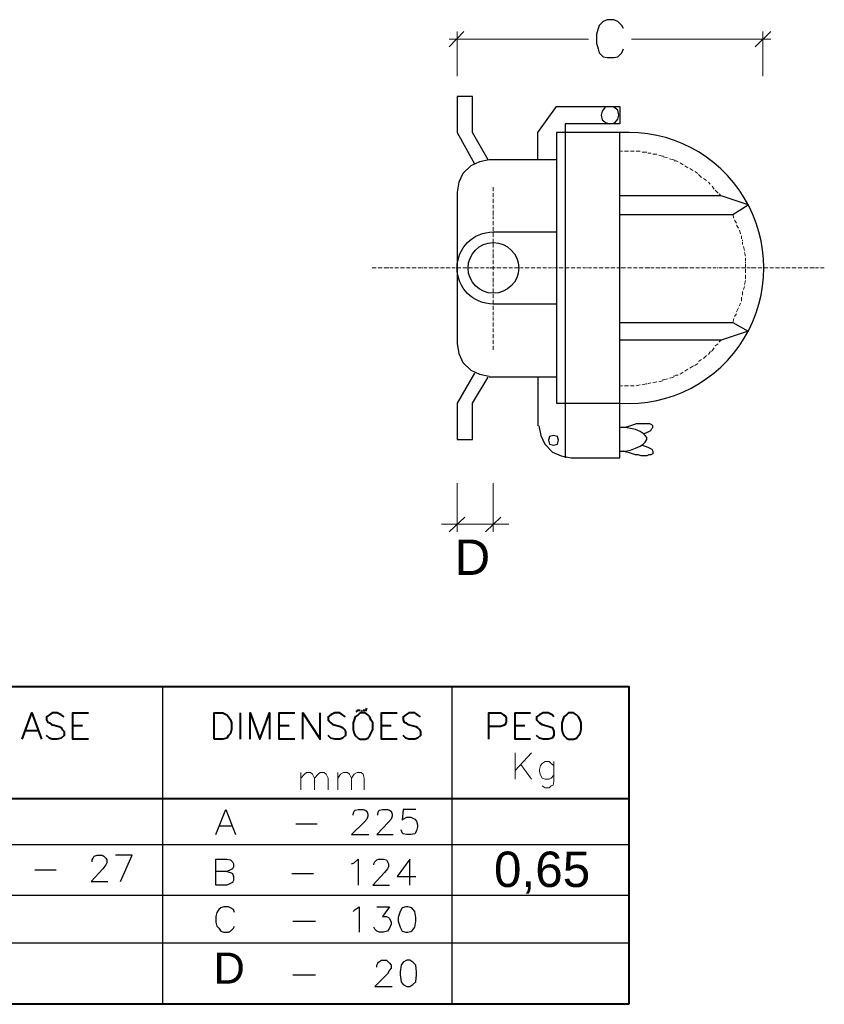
# Model space of a CAD drawing. Extents: x -98 to 248, y -55 to 13.
# Tile 46 of 117: x 135.01 to 137.08, y -30.67 to -28.14. Entities that reach past the tile are written whole.
import ezdxf
from ezdxf.enums import TextEntityAlignment as Align

# ---------------------------------------------------------------- set-up
doc = ezdxf.new("R2010")
doc.units = 0
doc.header["$LTSCALE"] = 0.01
doc.linetypes.add('Dashed', pattern=[0.75, 0.5, -0.25])
doc.layers.add('CARIMBO', color=7, linetype='Continuous')
doc.layers.add('PDF3_Geometry', color=7, linetype='Continuous')
doc.styles.add('Arial', font='arial.ttf', dxfattribs={"height": 0.1})

msp = doc.modelspace()

# ---------------------------------------------------------------- linework, layer by layer
at = {"layer": 'PDF3_Geometry', "lineweight": 30}
for points in [[(136.56, -28.1608), (136.555, -28.1533), (136.5451, -28.1433), (136.5351, -28.1383), (136.5176, -28.1383), (136.5076, -28.1433), (136.4975, -28.1533), (136.495, -28.1608), (136.4901, -28.1758), (136.4901, -28.1983), (136.495, -28.2133), (136.4975, -28.2233), (136.5076, -28.2333), (136.5176, -28.2358), (136.5351, -28.2358), (136.5451, -28.2333), (136.555, -28.2233), (136.56, -28.2133)], [(136.2125, -28.4983), (136.1725, -28.4283), (136.1725, -28.3358), (136.1326, -28.3358), (136.1326, -28.4283), (136.1776, -28.5083)], [(136.3401, -28.4983), (136.3401, -28.4283), (136.3875, -28.3608), (136.55, -28.3608), (136.55, -28.4058), (136.4101, -28.4058), (136.4101, -29.2633)], [(136.3875, -28.4983), (136.2151, -28.4983), (136.19, -28.5033), (136.1675, -28.5133), (136.1475, -28.5333), (136.1375, -28.5558), (136.1326, -28.5808), (136.1326, -28.9708), (136.1375, -28.9958), (136.1475, -29.0183), (136.1675, -29.0383), (136.19, -29.0483), (136.2151, -29.0533)], [(136.55, -28.6383), (136.8401, -28.6383), (136.88, -28.6133), (136.81, -28.5908), (136.55, -28.5908)], [(136.55, -28.9158), (136.8401, -28.9158), (136.88, -28.9383), (136.81, -28.9608), (136.55, -28.9608)], [(136.1776, -29.0458), (136.1326, -29.1233), (136.1326, -29.2158), (136.1725, -29.2158), (136.1725, -29.1233), (136.2125, -29.0558)], [(136.3875, -29.0558), (136.2151, -29.0558)], [(136.3401, -29.0558), (136.3401, -29.1808)], [(136.55, -29.2458), (136.565, -29.2458), (136.5775, -29.2433), (136.5901, -29.2383), (136.6025, -29.2333), (136.61, -29.2283), (136.6151, -29.2233), (136.62, -29.2158), (136.62, -29.2108), (136.6151, -29.2058), (136.61, -29.2008), (136.6025, -29.1958), (136.5901, -29.1908), (136.5775, -29.1883), (136.565, -29.1858), (136.55, -29.1858)], [(136.6125, -29.2008), (136.62, -29.1983), (136.6251, -29.1958), (136.63, -29.1933), (136.6326, -29.1883), (136.6351, -29.1858), (136.6351, -29.1833), (136.6351, -29.1808), (136.6326, -29.1783), (136.6275, -29.1758), (136.6225, -29.1758), (136.6175, -29.1758), (136.61, -29.1758), (136.6025, -29.1758), (136.5925, -29.1758), (136.585, -29.1783), (136.5775, -29.1808), (136.5701, -29.1833), (136.5626, -29.1858)], [(136.6076, -29.2308), (136.6151, -29.2333), (136.6225, -29.2358), (136.6275, -29.2383), (136.6326, -29.2408), (136.6351, -29.2458), (136.6351, -29.2483), (136.6351, -29.2508), (136.6351, -29.2533), (136.63, -29.2558), (136.6251, -29.2558), (136.62, -29.2583), (136.6125, -29.2583), (136.605, -29.2583), (136.5976, -29.2558), (136.5901, -29.2558), (136.5825, -29.2533), (136.575, -29.2508), (136.5675, -29.2483), (136.56, -29.2458)], [(135.3763, -29.8508), (135.3763, -30.6664)], [(136.1188, -29.8508), (136.1188, -30.6664)], [(135.5138, -30.2308), (135.5388, -30.1658), (135.5638, -30.2308)], [(135.8663, -30.1808), (135.8663, -30.1783), (135.8688, -30.1708), (135.8713, -30.1683), (135.8788, -30.1658), (135.8913, -30.1658), (135.8963, -30.1683), (135.9013, -30.1708), (135.9038, -30.1783), (135.9038, -30.1833), (135.9013, -30.1908), (135.8938, -30.1983), (135.8613, -30.2308), (135.9063, -30.2308)], [(135.9288, -30.1808), (135.9288, -30.1783), (135.9313, -30.1708), (135.9338, -30.1683), (135.9413, -30.1658), (135.9538, -30.1658), (135.9588, -30.1683), (135.9638, -30.1708), (135.9663, -30.1783), (135.9663, -30.1833), (135.9638, -30.1908), (135.9563, -30.1983), (135.9263, -30.2308), (135.9688, -30.2308)], [(136.0263, -30.1658), (135.9938, -30.1658), (135.9913, -30.1933), (135.9938, -30.1908), (136.0038, -30.1858), (136.0138, -30.1858), (136.0238, -30.1908), (136.0288, -30.1958), (136.0313, -30.2058), (136.0313, -30.2108), (136.0288, -30.2208), (136.0238, -30.2283), (136.0138, -30.2308), (136.0038, -30.2308), (135.9938, -30.2283), (135.9913, -30.2258), (135.9888, -30.2183)], [(135.5238, -30.2083), (135.5563, -30.2083)], [(135.7188, -30.2033), (135.7738, -30.2033)], [(133.6813, -30.2558), (136.5738, -30.2558)], [(135.1963, -30.3008), (135.1963, -30.2958), (135.1988, -30.2908), (135.2013, -30.2858), (135.2088, -30.2833), (135.2213, -30.2833), (135.2263, -30.2858), (135.2313, -30.2908), (135.2338, -30.2958), (135.2338, -30.3033), (135.2313, -30.3083), (135.2238, -30.3183), (135.1938, -30.3508), (135.2363, -30.3508)], [(135.2688, -30.3508), (135.2988, -30.2833), (135.2563, -30.2833)], [(135.5413, -30.3258), (135.5513, -30.3283), (135.5563, -30.3308), (135.5588, -30.3383), (135.5588, -30.3483), (135.5563, -30.3533), (135.5513, -30.3558), (135.5413, -30.3608), (135.5138, -30.3608), (135.5138, -30.2933), (135.5413, -30.2933), (135.5513, -30.2958), (135.5563, -30.3008), (135.5588, -30.3058), (135.5588, -30.3133), (135.5563, -30.3183), (135.5513, -30.3208), (135.5413, -30.3258), (135.5138, -30.3258)], [(135.8613, -30.3058), (135.8688, -30.3033), (135.8788, -30.2933), (135.8788, -30.3608)], [(135.9188, -30.3083), (135.9188, -30.3058), (135.9213, -30.3008), (135.9263, -30.2958), (135.9313, -30.2933), (135.9438, -30.2933), (135.9513, -30.2958), (135.9538, -30.3008), (135.9563, -30.3058), (135.9563, -30.3133), (135.9538, -30.3183), (135.9463, -30.3283), (135.9163, -30.3608), (135.9588, -30.3608)], [(136.0113, -30.3608), (136.0113, -30.2933), (135.9788, -30.3383), (136.0263, -30.3383)], [(135.0488, -30.3208), (135.1038, -30.3208)], [(135.7088, -30.3308), (135.7638, -30.3308)], [(133.6813, -30.3858), (136.5738, -30.3858)], [(135.5613, -30.4308), (135.5588, -30.4233), (135.5513, -30.4183), (135.5463, -30.4158), (135.5338, -30.4158), (135.5263, -30.4183), (135.5213, -30.4233), (135.5163, -30.4308), (135.5138, -30.4408), (135.5138, -30.4558), (135.5163, -30.4658), (135.5213, -30.4708), (135.5263, -30.4783), (135.5338, -30.4808), (135.5463, -30.4808), (135.5513, -30.4783), (135.5588, -30.4708), (135.5613, -30.4658)], [(135.8663, -30.4283), (135.8713, -30.4233), (135.8813, -30.4158), (135.8813, -30.4808)], [(135.9263, -30.4158), (135.9588, -30.4158), (135.9413, -30.4408), (135.9513, -30.4408), (135.9563, -30.4433), (135.9588, -30.4458), (135.9638, -30.4558), (135.9638, -30.4608), (135.9588, -30.4708), (135.9538, -30.4783), (135.9438, -30.4808), (135.9338, -30.4808), (135.9263, -30.4783), (135.9213, -30.4733), (135.9188, -30.4683)], [(135.7113, -30.4533), (135.7688, -30.4533)], [(133.6813, -30.5083), (136.5738, -30.5083)], [(135.9263, -30.5708), (135.9263, -30.5658), (135.9288, -30.5608), (135.9313, -30.5583), (135.9388, -30.5533), (135.9513, -30.5533), (135.9563, -30.5583), (135.9588, -30.5608), (135.9638, -30.5658), (135.9638, -30.5733), (135.9588, -30.5783), (135.9538, -30.5883), (135.9213, -30.6208), (135.9663, -30.6208)], [(135.7113, -30.5908), (135.7688, -30.5908)]]:
    msp.add_lwpolyline(points, dxfattribs=at)
at = {"layer": 'PDF3_Geometry', "lineweight": 20}
for points in [[(136.15, -28.1683), (136.1125, -28.2083)], [(136.1326, -28.2833), (136.1326, -28.1683)], [(136.8975, -28.2083), (136.9376, -28.1683)], [(136.9175, -28.2833), (136.9175, -28.1683)], [(136.1125, -28.1883), (136.47, -28.1883)], [(136.9376, -28.1883), (136.5801, -28.1883)], [(136.5575, -28.4758), (136.5526, -28.4758)], [(136.56, -28.4758), (136.56, -28.4758)], [(136.5726, -28.4758), (136.5626, -28.4758)], [(136.575, -28.4758), (136.575, -28.4758)], [(136.5875, -28.4758), (136.5775, -28.4758)], [(136.5901, -28.4758), (136.5901, -28.4758)], [(136.6025, -28.4758), (136.5925, -28.4758)], [(136.605, -28.4758), (136.605, -28.4758)], [(136.62, -28.4783), (136.6175, -28.4783), (136.6076, -28.4783)], [(136.63, -28.4808), (136.6225, -28.4808)], [(136.6326, -28.4808), (136.6326, -28.4808)], [(136.645, -28.4833), (136.6351, -28.4833)], [(136.6475, -28.4833), (136.6475, -28.4833)], [(136.6625, -28.4883), (136.6601, -28.4883), (136.65, -28.4858)], [(136.6725, -28.4933), (136.6625, -28.4908)], [(136.675, -28.4933), (136.675, -28.4933)], [(136.69, -28.4983), (136.6876, -28.4983), (136.6776, -28.4958)], [(136.7, -28.5033), (136.6951, -28.5008), (136.69, -28.5008)], [(136.7025, -28.5058), (136.7025, -28.5058)], [(136.7125, -28.5108), (136.7051, -28.5058)], [(136.7151, -28.5108), (136.7151, -28.5108)], [(136.725, -28.5183), (136.7175, -28.5133)], [(136.7275, -28.5183), (136.7275, -28.5183)], [(136.7375, -28.5258), (136.73, -28.5208)], [(136.7401, -28.5258), (136.7401, -28.5258)], [(136.7501, -28.5333), (136.7425, -28.5283)], [(136.7601, -28.5433), (136.7525, -28.5358)], [(136.7625, -28.5433), (136.7625, -28.5433)], [(136.7725, -28.5508), (136.765, -28.5458)], [(136.775, -28.5533), (136.775, -28.5533)], [(136.7825, -28.5608), (136.7776, -28.5558)], [(136.7851, -28.5633), (136.7851, -28.5633)], [(136.7925, -28.5733), (136.7875, -28.5658)], [(136.225, -28.5783), (136.225, -28.5683)], [(136.225, -28.5808), (136.225, -28.5808)], [(136.225, -28.5933), (136.225, -28.5833)], [(136.7951, -28.5733), (136.7951, -28.5733)], [(136.8026, -28.5833), (136.7951, -28.5758)], [(136.81, -28.5908), (136.805, -28.5858)], [(136.225, -28.5958), (136.225, -28.5958)], [(136.225, -28.6083), (136.225, -28.5983)], [(136.225, -28.6108), (136.225, -28.6108)], [(136.225, -28.6233), (136.225, -28.6133)], [(136.225, -28.6258), (136.225, -28.6258)], [(136.225, -28.6408), (136.225, -28.6383), (136.225, -28.6283)], [(136.8425, -28.6483), (136.8401, -28.6383)], [(136.225, -28.6508), (136.225, -28.6433)], [(136.225, -28.6533), (136.225, -28.6533)], [(136.225, -28.6658), (136.225, -28.6558)], [(136.845, -28.6508), (136.845, -28.6508)], [(136.85, -28.6608), (136.845, -28.6533)], [(136.85, -28.6633), (136.85, -28.6633)], [(136.855, -28.6733), (136.85, -28.6658)], [(136.225, -28.6683), (136.225, -28.6683)], [(136.225, -28.6808), (136.225, -28.6708)], [(136.225, -28.6833), (136.225, -28.6833)], [(136.225, -28.6958), (136.225, -28.6858)], [(136.855, -28.6758), (136.855, -28.6758)], [(136.86, -28.6883), (136.8576, -28.6783)], [(136.86, -28.6908), (136.86, -28.6908)], [(136.8625, -28.7008), (136.8625, -28.6933)], [(136.225, -28.6983), (136.225, -28.6983)], [(136.225, -28.7008), (136.225, -28.7108), (136.225, -28.7233)], [(136.8651, -28.7058), (136.8651, -28.7033)], [(136.8651, -28.7158), (136.8651, -28.7083)], [(136.8675, -28.7183), (136.8675, -28.7183)], [(136.225, -28.7258), (136.225, -28.7258)], [(136.225, -28.7283), (136.225, -28.7358)], [(136.225, -28.7383), (136.225, -28.7408), (136.225, -28.7508)], [(136.87, -28.7308), (136.8675, -28.7208)], [(136.87, -28.7333), (136.87, -28.7333)], [(136.8725, -28.7458), (136.87, -28.7358)], [(136.225, -28.7533), (136.225, -28.7533)], [(136.225, -28.7558), (136.225, -28.7658)], [(136.225, -28.7683), (136.225, -28.7683)], [(136.8725, -28.7483), (136.8725, -28.7483)], [(136.8725, -28.7583), (136.8725, -28.7508)], [(136.8725, -28.7633), (136.8725, -28.7608)], [(136.8725, -28.7733), (136.8725, -28.7658)], [(135.925, -28.7758), (135.915, -28.7758)], [(135.9276, -28.7758), (135.9276, -28.7758)], [(135.94, -28.7758), (135.93, -28.7758)], [(135.9425, -28.7758), (135.9425, -28.7758)], [(135.9575, -28.7758), (135.9551, -28.7758), (135.9451, -28.7758)], [(135.9675, -28.7758), (135.96, -28.7758)], [(135.97, -28.7758), (135.97, -28.7758)], [(135.9826, -28.7758), (135.9726, -28.7758)], [(135.985, -28.7758), (135.985, -28.7758)], [(135.9975, -28.7758), (135.9875, -28.7758)], [(136.0001, -28.7758), (136.0001, -28.7758)], [(136.0125, -28.7758), (136.0025, -28.7758)], [(136.015, -28.7758), (136.015, -28.7758)], [(136.0276, -28.7758), (136.0176, -28.7758)], [(136.03, -28.7758), (136.03, -28.7758)], [(136.04, -28.7758), (136.0325, -28.7758)], [(136.0451, -28.7758), (136.0425, -28.7758)], [(136.055, -28.7758), (136.0475, -28.7758)], [(136.0575, -28.7758), (136.0575, -28.7758)], [(136.0701, -28.7758), (136.06, -28.7758)], [(136.0726, -28.7758), (136.0726, -28.7758)], [(136.085, -28.7758), (136.075, -28.7758)], [(136.0875, -28.7758), (136.0875, -28.7758)], [(136.1, -28.7758), (136.0901, -28.7758)], [(136.1025, -28.7758), (136.1025, -28.7758)], [(136.1151, -28.7758), (136.105, -28.7758)], [(136.1175, -28.7758), (136.1175, -28.7758)], [(136.1275, -28.7758), (136.12, -28.7758)], [(136.1426, -28.7758), (136.1326, -28.7758), (136.13, -28.7758)], [(136.145, -28.7758), (136.145, -28.7758)], [(136.1575, -28.7758), (136.1475, -28.7758)], [(136.1601, -28.7758), (136.1601, -28.7758)], [(136.1725, -28.7758), (136.1625, -28.7758)], [(136.175, -28.7758), (136.175, -28.7758)], [(136.1876, -28.7758), (136.1776, -28.7758)], [(136.19, -28.7758), (136.19, -28.7758)], [(136.2025, -28.7758), (136.1925, -28.7758)], [(136.2051, -28.7758), (136.2051, -28.7758)], [(136.2151, -28.7758), (136.2075, -28.7758)], [(136.23, -28.7758), (136.22, -28.7758), (136.2175, -28.7758)], [(136.225, -28.7708), (136.225, -28.7808)], [(136.225, -28.7833), (136.225, -28.7833)], [(136.225, -28.7858), (136.225, -28.7958)], [(136.2326, -28.7758), (136.2326, -28.7758)], [(136.245, -28.7758), (136.235, -28.7758)], [(136.2475, -28.7758), (136.2475, -28.7758)], [(136.2601, -28.7758), (136.2501, -28.7758)], [(136.2625, -28.7758), (136.2625, -28.7758)], [(136.275, -28.7758), (136.265, -28.7758)], [(136.2776, -28.7758), (136.2776, -28.7758)], [(136.2925, -28.7758), (136.29, -28.7758), (136.28, -28.7758)], [(136.3026, -28.7758), (136.2951, -28.7758)], [(136.305, -28.7758), (136.305, -28.7758)], [(136.3175, -28.7758), (136.3075, -28.7758)], [(136.3201, -28.7758), (136.3201, -28.7758)], [(136.3325, -28.7758), (136.3226, -28.7758)], [(136.335, -28.7758), (136.335, -28.7758)], [(136.3476, -28.7758), (136.3375, -28.7758)], [(136.35, -28.7758), (136.35, -28.7758)], [(136.3625, -28.7758), (136.3525, -28.7758)], [(136.3651, -28.7758), (136.3651, -28.7758)], [(136.3751, -28.7758), (136.3675, -28.7758)], [(136.38, -28.7758), (136.3775, -28.7758)], [(136.39, -28.7758), (136.3826, -28.7758)], [(136.3926, -28.7758), (136.3926, -28.7758)], [(136.405, -28.7758), (136.395, -28.7758)], [(136.4075, -28.7758), (136.4075, -28.7758)], [(136.4201, -28.7758), (136.4101, -28.7758)], [(136.4225, -28.7758), (136.4225, -28.7758)], [(136.435, -28.7758), (136.425, -28.7758)], [(136.4376, -28.7758), (136.4376, -28.7758)], [(136.45, -28.7758), (136.44, -28.7758)], [(136.4525, -28.7758), (136.4525, -28.7758)], [(136.4625, -28.7758), (136.4551, -28.7758)], [(136.4675, -28.7758), (136.4651, -28.7758)], [(136.4775, -28.7758), (136.47, -28.7758)], [(136.48, -28.7758), (136.48, -28.7758)], [(136.4925, -28.7758), (136.4826, -28.7758)], [(136.495, -28.7758), (136.495, -28.7758)], [(136.5076, -28.7758), (136.4975, -28.7758)], [(136.5101, -28.7758), (136.5101, -28.7758)], [(136.5225, -28.7758), (136.5125, -28.7758)], [(136.525, -28.7758), (136.525, -28.7758)], [(136.5375, -28.7758), (136.5276, -28.7758)], [(136.54, -28.7758), (136.54, -28.7758)], [(136.55, -28.7758), (136.5425, -28.7758)], [(136.565, -28.7758), (136.555, -28.7758), (136.5526, -28.7758)], [(136.5675, -28.7758), (136.5675, -28.7758)], [(136.5801, -28.7758), (136.5701, -28.7758)], [(136.5825, -28.7758), (136.5825, -28.7758)], [(136.595, -28.7758), (136.585, -28.7758)], [(136.5976, -28.7758), (136.5976, -28.7758)], [(136.61, -28.7758), (136.6, -28.7758)], [(136.6125, -28.7758), (136.6125, -28.7758)], [(136.6275, -28.7758), (136.6251, -28.7758), (136.6151, -28.7758)], [(136.6375, -28.7758), (136.63, -28.7758)], [(136.64, -28.7758), (136.64, -28.7758)], [(136.6526, -28.7758), (136.6426, -28.7758)], [(136.655, -28.7758), (136.655, -28.7758)], [(136.6675, -28.7758), (136.6575, -28.7758)], [(136.6701, -28.7758), (136.6701, -28.7758)], [(136.6825, -28.7758), (136.6725, -28.7758)], [(136.685, -28.7758), (136.685, -28.7758)], [(136.6976, -28.7758), (136.6876, -28.7758)], [(136.7, -28.7758), (136.7, -28.7758)], [(136.7151, -28.7758), (136.7125, -28.7758), (136.7025, -28.7758)], [(136.725, -28.7758), (136.7175, -28.7758)], [(136.7275, -28.7758), (136.7275, -28.7758)], [(136.7401, -28.7758), (136.73, -28.7758)], [(136.7425, -28.7758), (136.7425, -28.7758)], [(136.755, -28.7758), (136.745, -28.7758)], [(136.7576, -28.7758), (136.7576, -28.7758)], [(136.77, -28.7758), (136.7601, -28.7758)], [(136.7725, -28.7758), (136.7725, -28.7758)], [(136.7851, -28.7758), (136.775, -28.7758)], [(136.7875, -28.7758), (136.7875, -28.7758)], [(136.7975, -28.7758), (136.79, -28.7758)], [(136.8026, -28.7758), (136.8, -28.7758)], [(136.8126, -28.7758), (136.805, -28.7758)], [(136.815, -28.7758), (136.815, -28.7758)], [(136.8275, -28.7758), (136.8175, -28.7758)], [(136.8301, -28.7758), (136.8301, -28.7758)], [(136.8425, -28.7758), (136.8325, -28.7758)], [(136.845, -28.7758), (136.845, -28.7758)], [(136.8576, -28.7758), (136.8476, -28.7758)], [(136.86, -28.7758), (136.86, -28.7758)], [(136.8725, -28.7758), (136.8625, -28.7758)], [(136.8725, -28.7758), (136.8725, -28.7758)], [(136.8725, -28.7883), (136.8725, -28.7783)], [(136.8725, -28.7908), (136.8725, -28.7908)], [(136.8725, -28.8033), (136.8725, -28.7933)], [(136.8751, -28.7758), (136.8751, -28.7758)], [(136.8851, -28.7758), (136.8775, -28.7758)], [(136.9, -28.7758), (136.89, -28.7758), (136.8875, -28.7758)], [(136.9026, -28.7758), (136.9026, -28.7758)], [(136.915, -28.7758), (136.905, -28.7758)], [(136.9175, -28.7758), (136.9175, -28.7758)], [(136.93, -28.7758), (136.9201, -28.7758)], [(136.9325, -28.7758), (136.9325, -28.7758)], [(136.9451, -28.7758), (136.935, -28.7758)], [(136.9476, -28.7758), (136.9476, -28.7758)], [(136.96, -28.7758), (136.95, -28.7758)], [(136.9625, -28.7758), (136.9625, -28.7758)], [(136.9726, -28.7758), (136.9651, -28.7758)], [(136.975, -28.7758), (136.975, -28.7758)], [(136.9875, -28.7758), (136.9775, -28.7758)], [(136.9901, -28.7758), (136.9901, -28.7758)], [(137.0025, -28.7758), (136.9925, -28.7758)], [(137.005, -28.7758), (137.005, -28.7758)], [(137.0176, -28.7758), (137.0076, -28.7758)], [(137.02, -28.7758), (137.02, -28.7758)], [(137.0325, -28.7758), (137.0225, -28.7758)], [(137.0351, -28.7758), (137.0351, -28.7758)], [(137.05, -28.7758), (137.0475, -28.7758), (137.0375, -28.7758)], [(137.06, -28.7758), (137.0526, -28.7758)], [(137.0626, -28.7758), (137.0626, -28.7758)], [(137.075, -28.7758), (137.065, -28.7758)], [(136.225, -28.7983), (136.225, -28.7983)], [(136.225, -28.8008), (136.225, -28.8108), (136.225, -28.8133)], [(136.225, -28.8158), (136.225, -28.8233)], [(136.87, -28.8183), (136.8725, -28.8083)], [(136.8725, -28.8058), (136.8725, -28.8058)], [(136.225, -28.8258), (136.225, -28.8258)], [(136.225, -28.8283), (136.225, -28.8383)], [(136.225, -28.8408), (136.225, -28.8408)], [(136.225, -28.8433), (136.225, -28.8533)], [(136.8651, -28.8458), (136.8651, -28.8358)], [(136.8675, -28.8308), (136.87, -28.8233)], [(136.8675, -28.8333), (136.8675, -28.8333)], [(136.87, -28.8208), (136.87, -28.8208)], [(136.225, -28.8558), (136.225, -28.8558)], [(136.225, -28.8583), (136.225, -28.8683)], [(136.8576, -28.8733), (136.86, -28.8658)], [(136.86, -28.8633), (136.86, -28.8633)], [(136.8625, -28.8608), (136.8625, -28.8508)], [(136.8651, -28.8483), (136.8651, -28.8483)], [(136.225, -28.8708), (136.225, -28.8708)], [(136.225, -28.8733), (136.225, -28.8833)], [(136.225, -28.8858), (136.225, -28.8858)], [(136.225, -28.8883), (136.225, -28.8958)], [(136.845, -28.9008), (136.85, -28.8933)], [(136.85, -28.8883), (136.855, -28.8783)], [(136.85, -28.8908), (136.85, -28.8908)], [(136.855, -28.8758), (136.855, -28.8758)], [(136.225, -28.8983), (136.225, -28.9008)], [(136.225, -28.9033), (136.225, -28.9108)], [(136.225, -28.9133), (136.225, -28.9133)], [(136.225, -28.9158), (136.225, -28.9258)], [(136.8401, -28.9158), (136.8425, -28.9058)], [(136.845, -28.9033), (136.845, -28.9033)], [(136.225, -28.9283), (136.225, -28.9283)], [(136.225, -28.9308), (136.225, -28.9408)], [(136.225, -28.9433), (136.225, -28.9433)], [(136.225, -28.9458), (136.225, -28.9558)], [(136.225, -28.9583), (136.225, -28.9583)], [(136.225, -28.9608), (136.225, -28.9708)], [(136.7951, -28.9758), (136.8026, -28.9708)], [(136.805, -28.9658), (136.81, -28.9608)], [(136.805, -28.9683), (136.805, -28.9683)], [(136.225, -28.9733), (136.225, -28.9733)], [(136.225, -28.9758), (136.225, -28.9858)], [(136.7776, -28.9983), (136.7825, -28.9908)], [(136.7851, -28.9908), (136.7851, -28.9883)], [(136.7875, -28.9883), (136.7925, -28.9808)], [(136.7951, -28.9783), (136.7951, -28.9783)], [(136.7425, -29.0258), (136.7501, -29.0208)], [(136.7525, -29.0158), (136.7601, -29.0108)], [(136.7525, -29.0183), (136.7525, -29.0183)], [(136.7625, -29.0083), (136.7625, -29.0083)], [(136.765, -29.0083), (136.7725, -29.0008)], [(136.775, -29.0008), (136.775, -29.0008)], [(136.7051, -29.0483), (136.7125, -29.0433)], [(136.7151, -29.0408), (136.7151, -29.0408)], [(136.7175, -29.0408), (136.725, -29.0358)], [(136.7275, -29.0333), (136.7275, -29.0333)], [(136.73, -29.0333), (136.7375, -29.0283)], [(136.7401, -29.0283), (136.7401, -29.0258)], [(136.6225, -29.0733), (136.63, -29.0708)], [(136.6326, -29.0708), (136.6326, -29.0708)], [(136.6351, -29.0708), (136.645, -29.0683)], [(136.6475, -29.0683), (136.6475, -29.0683)], [(136.65, -29.0683), (136.6601, -29.0658)], [(136.6601, -29.0633), (136.6625, -29.0633), (136.6725, -29.0608)], [(136.675, -29.0583), (136.675, -29.0583)], [(136.6776, -29.0583), (136.6876, -29.0558)], [(136.6876, -29.0533), (136.69, -29.0533), (136.6951, -29.0508), (136.7, -29.0508)], [(136.7025, -29.0483), (136.7025, -29.0483)], [(136.5526, -29.0783), (136.5575, -29.0783)], [(136.56, -29.0783), (136.56, -29.0783)], [(136.5626, -29.0783), (136.5726, -29.0783)], [(136.575, -29.0783), (136.575, -29.0783)], [(136.5775, -29.0783), (136.5875, -29.0783)], [(136.5901, -29.0783), (136.5901, -29.0783)], [(136.5925, -29.0783), (136.6025, -29.0758)], [(136.605, -29.0758), (136.605, -29.0758)], [(136.6076, -29.0758), (136.6175, -29.0733), (136.62, -29.0733)], [(136.1326, -29.3283), (136.1326, -29.4533)], [(136.225, -29.3283), (136.225, -29.4533)], [(136.1125, -29.4533), (136.1526, -29.4158)], [(136.245, -29.4158), (136.2051, -29.4533)], [(136.0925, -29.4333), (136.1326, -29.4333), (136.225, -29.4333), (136.265, -29.4333)], [(136.2813, -30.0208), (136.2813, -30.0883)], [(136.3238, -30.0208), (136.2813, -30.0658)], [(136.2963, -30.0508), (136.3238, -30.0883)], [(136.3813, -30.0533), (136.3738, -30.0483), (136.3688, -30.0433), (136.3588, -30.0433), (136.3513, -30.0483), (136.3463, -30.0533), (136.3438, -30.0633), (136.3438, -30.0683), (136.3463, -30.0783), (136.3513, -30.0858), (136.3588, -30.0883), (136.3688, -30.0883), (136.3738, -30.0858), (136.3813, -30.0783)], [(136.3813, -30.0433), (136.3813, -30.0933), (136.3788, -30.1033), (136.3738, -30.1058), (136.3688, -30.1108), (136.3588, -30.1108), (136.3513, -30.1058)], [(135.7313, -30.0708), (135.7313, -30.1158)], [(135.7313, -30.0858), (135.7413, -30.0758), (135.7463, -30.0708), (135.7563, -30.0708), (135.7613, -30.0758), (135.7663, -30.0858), (135.7663, -30.1158)], [(135.7663, -30.0858), (135.7763, -30.0758), (135.7813, -30.0708), (135.7913, -30.0708), (135.7963, -30.0758), (135.8013, -30.0858), (135.8013, -30.1158)], [(135.8263, -30.0708), (135.8263, -30.1158)], [(135.8263, -30.0858), (135.8338, -30.0758), (135.8413, -30.0708), (135.8513, -30.0708), (135.8563, -30.0758), (135.8613, -30.0858), (135.8613, -30.1158)], [(135.8613, -30.0858), (135.8688, -30.0758), (135.8763, -30.0708), (135.8863, -30.0708), (135.8913, -30.0758), (135.8938, -30.0858), (135.8938, -30.1158)]]:
    msp.add_lwpolyline(points, dxfattribs=at)
at = {"layer": 'PDF3_Geometry', "lineweight": 30}
for points in [[(136.525, -28.3608), (136.5125, -28.3633), (136.505, -28.3733), (136.5025, -28.3833), (136.505, -28.3958), (136.515, -28.4033), (136.525, -28.4058), (136.5375, -28.4033), (136.5451, -28.3933), (136.5475, -28.3833), (136.5451, -28.3708), (136.5351, -28.3633)], [(136.38, -29.2058), (136.37, -29.2083), (136.3675, -29.2183), (136.37, -29.2283), (136.38, -29.2308), (136.39, -29.2283), (136.3926, -29.2183), (136.39, -29.2083)], [(136.0013, -30.4158), (135.9913, -30.4183), (135.9863, -30.4283), (135.9813, -30.4433), (135.9813, -30.4533), (135.9863, -30.4683), (135.9913, -30.4783), (136.0013, -30.4808), (136.0063, -30.4808), (136.0163, -30.4783), (136.0238, -30.4683), (136.0263, -30.4533), (136.0263, -30.4433), (136.0238, -30.4283), (136.0163, -30.4183), (136.0063, -30.4158)], [(136.0038, -30.5533), (135.9938, -30.5583), (135.9888, -30.5658), (135.9863, -30.5833), (135.9863, -30.5908), (135.9888, -30.6083), (135.9938, -30.6158), (136.0038, -30.6208), (136.0113, -30.6208), (136.0188, -30.6158), (136.0263, -30.6083), (136.0288, -30.5908), (136.0288, -30.5833), (136.0263, -30.5658), (136.0188, -30.5583), (136.0113, -30.5533)]]:
    msp.add_lwpolyline(points, close=True, dxfattribs=at)
for points in [[(136.3425, -29.1808), (136.3476, -29.2058), (136.3576, -29.2283), (136.3775, -29.2483), (136.4, -29.2583), (136.425, -29.2633), (136.55, -29.2633), (136.55, -28.4283), (136.3875, -28.4283), (136.3875, -29.1233), (136.55, -29.1233, 1.064753), (136.55, -28.4283)], [(136.3875, -28.8683), (136.225, -28.8683, -0.999982), (136.225, -28.6833), (136.3875, -28.6833)]]:
    msp.add_lwpolyline(points, format="xyb", dxfattribs=at)
at = {"layer": 'PDF3_Geometry', "lineweight": 40}
for points in [[(136.5738, -30.6664), (133.6813, -30.6664), (133.6813, -29.8508), (136.5738, -29.8508)], [(135.5088, -29.9858), (135.5088, -29.9183), (135.5313, -29.9183), (135.5413, -29.9233), (135.5463, -29.9283), (135.5513, -29.9358), (135.5538, -29.9433), (135.5538, -29.9608), (135.5513, -29.9708), (135.5463, -29.9758), (135.5413, -29.9833), (135.5313, -29.9858)], [(135.8838, -29.9183), (135.8788, -29.9233), (135.8713, -29.9283), (135.8688, -29.9358), (135.8663, -29.9433), (135.8663, -29.9608), (135.8688, -29.9708), (135.8713, -29.9758), (135.8788, -29.9833), (135.8838, -29.9858), (135.8963, -29.9858), (135.9038, -29.9833), (135.9088, -29.9758), (135.9113, -29.9708), (135.9163, -29.9608), (135.9163, -29.9433), (135.9113, -29.9358), (135.9088, -29.9283), (135.9038, -29.9233), (135.8963, -29.9183)], [(136.4188, -29.9183), (136.4138, -29.9233), (136.4063, -29.9283), (136.4038, -29.9358), (136.4013, -29.9433), (136.4013, -29.9608), (136.4038, -29.9708), (136.4063, -29.9758), (136.4138, -29.9833), (136.4188, -29.9858), (136.4313, -29.9858), (136.4388, -29.9833), (136.4438, -29.9758), (136.4488, -29.9708), (136.4513, -29.9608), (136.4513, -29.9433), (136.4488, -29.9358), (136.4438, -29.9283), (136.4388, -29.9233), (136.4313, -29.9183)]]:
    msp.add_lwpolyline(points, close=True, dxfattribs=at)
for points in [[(135.8988, -29.9133), (135.9013, -29.9058)], [(135.0163, -29.9858), (135.0413, -29.9183), (135.0663, -29.9858)], [(135.1238, -29.9283), (135.1163, -29.9233), (135.1063, -29.9183), (135.0938, -29.9183), (135.0863, -29.9233), (135.0788, -29.9283), (135.0788, -29.9358), (135.0813, -29.9408), (135.0863, -29.9433), (135.0913, -29.9483), (135.1113, -29.9533), (135.1163, -29.9558), (135.1188, -29.9608), (135.1238, -29.9658), (135.1238, -29.9758), (135.1163, -29.9833), (135.1063, -29.9858), (135.0938, -29.9858), (135.0863, -29.9833), (135.0788, -29.9758)], [(135.1863, -29.9858), (135.1463, -29.9858), (135.1463, -29.9183), (135.1863, -29.9183)], [(135.5763, -29.9183), (135.5763, -29.9858)], [(135.6013, -29.9858), (135.6013, -29.9183), (135.6263, -29.9858), (135.6513, -29.9183), (135.6513, -29.9858)], [(135.7163, -29.9858), (135.6763, -29.9858), (135.6763, -29.9183), (135.7163, -29.9183)], [(135.7363, -29.9858), (135.7363, -29.9183), (135.7813, -29.9858), (135.7813, -29.9183)], [(135.8463, -29.9283), (135.8388, -29.9233), (135.8313, -29.9183), (135.8188, -29.9183), (135.8088, -29.9233), (135.8013, -29.9283), (135.8013, -29.9358), (135.8063, -29.9408), (135.8088, -29.9433), (135.8138, -29.9483), (135.8338, -29.9533), (135.8388, -29.9558), (135.8438, -29.9608), (135.8463, -29.9658), (135.8463, -29.9758), (135.8388, -29.9833), (135.8313, -29.9858), (135.8188, -29.9858), (135.8088, -29.9833), (135.8013, -29.9758)], [(135.8738, -29.9158), (135.8788, -29.9108), (135.8838, -29.9108)], [(135.8863, -29.9108), (135.8888, -29.9133)], [(135.8913, -29.9108), (135.8963, -29.9108)], [(135.9788, -29.9858), (135.9388, -29.9858), (135.9388, -29.9183), (135.9788, -29.9183)], [(136.0388, -29.9283), (136.0313, -29.9233), (136.0238, -29.9183), (136.0088, -29.9183), (136.0013, -29.9233), (135.9938, -29.9283), (135.9938, -29.9358), (135.9963, -29.9408), (136.0013, -29.9433), (136.0063, -29.9483), (136.0263, -29.9533), (136.0313, -29.9558), (136.0363, -29.9608), (136.0388, -29.9658), (136.0388, -29.9758), (136.0313, -29.9833), (136.0238, -29.9858), (136.0088, -29.9858), (136.0013, -29.9833), (135.9938, -29.9758)], [(136.2138, -29.9858), (136.2138, -29.9183), (136.2438, -29.9183), (136.2513, -29.9233), (136.2563, -29.9258), (136.2588, -29.9308), (136.2588, -29.9408), (136.2563, -29.9483), (136.2513, -29.9508), (136.2438, -29.9533), (136.2138, -29.9533)], [(136.3213, -29.9858), (136.2813, -29.9858), (136.2813, -29.9183), (136.3213, -29.9183)], [(136.3813, -29.9283), (136.3763, -29.9233), (136.3663, -29.9183), (136.3538, -29.9183), (136.3438, -29.9233), (136.3363, -29.9283), (136.3363, -29.9358), (136.3413, -29.9408), (136.3438, -29.9433), (136.3513, -29.9483), (136.3688, -29.9533), (136.3763, -29.9558), (136.3788, -29.9608), (136.3813, -29.9658), (136.3813, -29.9758), (136.3763, -29.9833), (136.3663, -29.9858), (136.3538, -29.9858), (136.3438, -29.9833), (136.3363, -29.9758)], [(135.1463, -29.9508), (135.1713, -29.9508)], [(135.6763, -29.9508), (135.7013, -29.9508)], [(135.9388, -29.9508), (135.9638, -29.9508)], [(136.2813, -29.9508), (136.3063, -29.9508)], [(135.0263, -29.9633), (135.0563, -29.9633)], [(133.6813, -30.1383), (136.5738, -30.1383)]]:
    msp.add_lwpolyline(points, dxfattribs=at)
at = {"layer": 'PDF3_Geometry', "lineweight": 30}
msp.add_circle((136.2257, -28.7758), 0.065, dxfattribs=at)

# ---------------------------------------------------------------- texts
at = {"layer": 'CARIMBO', "linetype": 'Dashed', "style": 'Arial'}
for s, height, p in [('D', 0.0909, (136.1718, -29.5185)), ('0,65', 0.09089, (136.3508, -30.3275)), ('D', 0.0796, (135.5478, -30.5734))]:
    msp.add_text(s, height=height, dxfattribs=at).set_placement(p, align=Align.MIDDLE)

doc.saveas('drawing.dxf')
